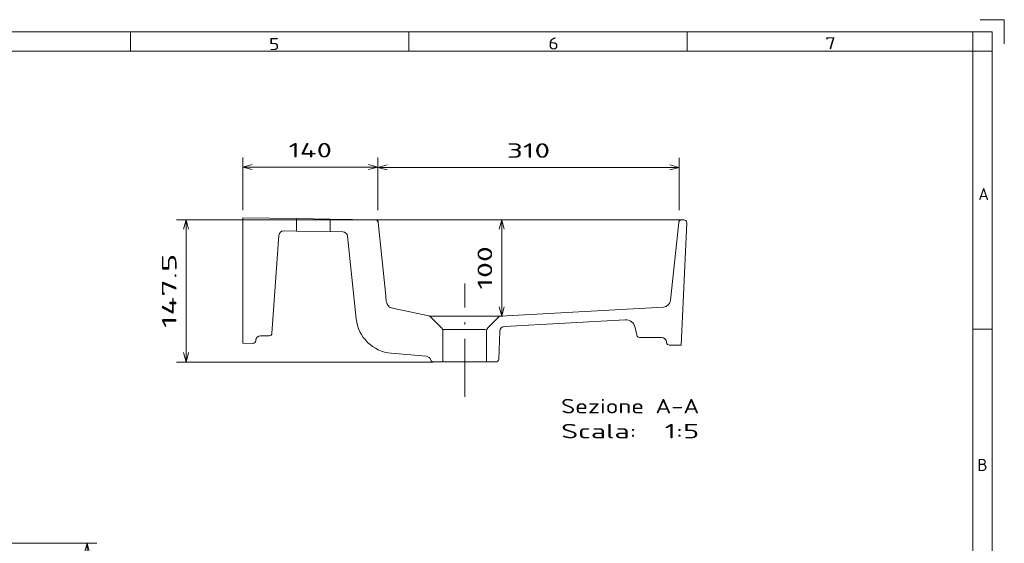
# Model space of a CAD drawing. Extents: x 0 to 420, y 0 to 297.
# Tile 8 of 8: x 216 to 420, y 188 to 297. Entities that reach past the tile are written whole.
import ezdxf
from ezdxf.enums import TextEntityAlignment as Align

# ---------------------------------------------------------------- set-up
doc = ezdxf.new("R2010")
doc.units = 0
doc.linetypes.add('DASHDOT', pattern=[18.5, 12, -3, 0.5, -3])
doc.layers.get('0').update_dxf_attribs({"lineweight": 13})
doc.layers.add('10', color=7, linetype='Continuous', lineweight=13)
doc.styles.get("Standard").update_dxf_attribs({"font": 'isocp.shx'})
doc.dimstyles.get("Standard").update_dxf_attribs({"dimtxt": 2.5, "dimasz": 2.5, "dimexe": 1.25, "dimexo": 0.625, "dimtad": 1, "dimcen": 2.5, "dimadec": 0, "dimazin": 0, "dimtfac": 1, "dimtmove": 0, "dimatfit": 0, "dimfxl": 0, "dimarcsym": 0})

# ---------------------------------------------------------------- blocks, each defined once
blk = doc.blocks.new('*D')
at = {"color": 7, "lineweight": 5, "ltscale": 0.273251}
blk.add_line((262.15, 257.49), (262.15, 268.42), dxfattribs=at)
at = {"color": 7, "lineweight": 5, "ltscale": 0.273063}
blk.add_line((290.15, 257.5), (290.15, 268.42), dxfattribs=at)
at = {"color": 7, "lineweight": 5, "ltscale": 0.271274}
blk.add_line((290.15, 257.5), (290.15, 268.35), dxfattribs=at)
at = {"color": 7, "lineweight": 5, "ltscale": 0.271459}
blk.add_line((352.59, 257.49), (352.59, 268.35), dxfattribs=at)
at = {"color": 7, "lineweight": 5, "ltscale": 0.111539}
blk.add_line((97, 261.34), (97, 265.8), dxfattribs=at)
at = {"color": 7, "lineweight": 5, "ltscale": 0.062727}
blk.add_line((153, 263.29), (153, 265.8), dxfattribs=at)
at = {"color": 7, "lineweight": 5}
for p, q in [((290.15, 266.42), (262.15, 266.42)), ((352.59, 266.35), (290.15, 266.35)), ((153, 263.8), (97, 263.8)), ((69.17, 260.1), (69.17, 238.1)), ((351.56, 255.49), (248.42, 255.49)), ((250.42, 225.99), (250.42, 255.49)), ((212.38, 255.1), (20.89, 255.1)), ((22.89, 255.1), (22.89, 229.1)), ((90.39, 243.1), (67.17, 243.1)), ((161, 234.64), (140.66, 234.64)), ((301.64, 225.99), (248.42, 225.99)), ((22.08, 96.41), (22.08, 188.38)), ((127, 188.38), (231.89, 188.38)), ((229.89, 142.38), (229.89, 188.38)), ((35.02, 186.38), (35.02, 73.48)), ((214.97, 186.38), (214.97, 73.48)), ((109.46, 180.84), (128.18, 172.31)), ((106.71, 151.26), (129.06, 140.4)), ((132.86, 142.38), (231.89, 142.38)), ((35.02, 75.48), (214.97, 75.48))]:
    blk.add_line(p, q, dxfattribs=at)
at = {"color": 7, "lineweight": 5, "ltscale": 0.499265}
blk.add_line((315.84, 235.53), (315.84, 255.5), dxfattribs=at)
at = {"color": 7, "lineweight": 5, "ltscale": 0.413614}
blk.add_line((166.65, 252.64), (166.65, 236.1), dxfattribs=at)
at = {"color": 7, "lineweight": 5, "ltscale": 0.316387}
for p, q in [((156, 245.1), (168.65, 245.1)), ((156, 241.1), (168.65, 241.1))]:
    blk.add_line(p, q, dxfattribs=at)
at = {"color": 7, "lineweight": 5, "ltscale": 0.211513}
for p, q in [((150, 241.1), (150, 232.64)), ((156, 241.1), (156, 232.64))]:
    blk.add_line(p, q, dxfattribs=at)
at = {"color": 7, "lineweight": 5, "ltscale": 0.33168}
blk.add_line((34.16, 229.1), (20.89, 229.1), dxfattribs=at)
at = {"color": 7, "lineweight": 5, "ltscale": 0.323602}
blk.add_line((33.02, 188.38), (20.08, 188.38), dxfattribs=at)
at = {"color": 7, "lineweight": 5, "ltscale": 0.499832}
blk.add_line((127, 188.38), (146.99, 188.38), dxfattribs=at)
at = {"color": 7, "lineweight": 5, "ltscale": 0.365396}
blk.add_line((144.99, 173.76), (144.99, 188.38), dxfattribs=at)
at = {"color": 7, "lineweight": 5, "ltscale": 0.386082}
blk.add_line((131.55, 173.76), (146.99, 173.76), dxfattribs=at)
at = {"color": 7, "lineweight": 5, "ltscale": 0.19068}
blk.add_line((27.71, 96.41), (20.08, 96.41), dxfattribs=at)
at = {"color": 7, "lineweight": 5}
for points in [[(264.08, 266.94), (262.15, 266.42), (264.08, 265.91)], [(288.22, 265.91), (290.15, 266.42), (288.22, 266.94)], [(292.08, 266.87), (290.15, 266.35), (292.08, 265.83)], [(350.66, 265.83), (352.59, 266.35), (350.66, 266.87)], [(98.93, 264.32), (97, 263.8), (98.93, 263.28)], [(151.07, 263.28), (153, 263.8), (151.07, 264.32)], [(68.66, 257.03), (69.17, 255.1), (69.69, 257.03)], [(250.93, 253.56), (250.42, 255.49), (249.9, 253.56)], [(316.36, 253.57), (315.84, 255.5), (315.32, 253.57)], [(23.41, 253.17), (22.89, 255.1), (22.37, 253.17)], [(166.13, 247.03), (166.65, 245.1), (167.17, 247.03)], [(69.69, 241.16), (69.17, 243.1), (68.66, 241.16)], [(167.17, 239.16), (166.65, 241.1), (166.13, 239.16)], [(315.32, 237.46), (315.84, 235.53), (316.36, 237.46)], [(148.07, 234.12), (150, 234.64), (148.07, 235.15)], [(157.93, 235.15), (156, 234.64), (157.93, 234.12)], [(22.37, 231.03), (22.89, 229.1), (23.41, 231.03)], [(249.9, 227.93), (250.42, 225.99), (250.93, 227.93)], [(22.6, 186.44), (22.08, 188.38), (21.56, 186.44)], [(145.51, 186.44), (144.99, 188.38), (144.47, 186.44)], [(230.41, 186.44), (229.89, 188.38), (229.37, 186.44)], [(144.47, 175.69), (144.99, 173.76), (145.51, 175.69)], [(123.78, 174.88), (121.81, 175.21), (123.36, 173.94)], [(126.21, 172.64), (128.18, 172.31), (126.64, 173.58)], [(122.9, 143.97), (120.94, 144.35), (122.45, 143.04)], [(229.37, 144.31), (229.89, 142.38), (230.41, 144.31)], [(127.09, 140.78), (129.06, 140.4), (127.54, 141.71)], [(21.56, 98.34), (22.08, 96.41), (22.6, 98.34)], [(36.96, 75.99), (35.02, 75.48), (36.96, 74.96)], [(213.04, 74.96), (214.97, 75.48), (213.04, 75.99)]]:
    blk.add_lwpolyline(points, dxfattribs=at)
for s, rotation, p, p2 in [('140', 360, (271.65, 268.42), (280.65, 268.42)), ('310', 360, (316.87, 268.35), (325.87, 268.35)), ('280', 360, (120.49, 265.8), (129.5, 265.8)), ('60', 450, (67.17, 246.19), (67.17, 252)), ('20', 450, (164.65, 246.84), (164.65, 252.64)), ('100', 90, (313.84, 241.01), (313.84, 250.02)), ('147.5', 90, (248.42, 233.04), (248.42, 248.45)), ('130', 450, (20.89, 237.6), (20.89, 246.6)), ('30', 360, (140.66, 236.64), (146.47, 236.64)), ('%%c', 335.4999, (110.29, 182.66), (113.02, 181.41)), ('70', 90, (142.99, 178.17), (142.99, 183.97)), ('35', 335.4999, (113.93, 181), (119.21, 178.59)), ('230', 90, (227.89, 160.87), (227.89, 169.88)), ('%%c', 334.0951, (107.58, 153.06), (110.28, 151.75)), ('45', 334.0951, (111.18, 151.31), (116.4, 148.77)), ('460', 90, (20.08, 137.89), (20.08, 146.89))]:
    blk.add_text(s, height=3, rotation=rotation, dxfattribs=at).set_placement(p, p2, align=Align.FIT)
blk.add_text('900', height=3, dxfattribs=at).set_placement((120.49, 77.48), (129.5, 77.48), align=Align.FIT)
blk = doc.blocks.new('BLOCK22')
at = {"layer": '10', "color": 7, "lineweight": 5}
blk.add_text('5', height=2.5, dxfattribs=at).set_placement((267.59, 290.69), (269.76, 290.69), align=Align.FIT)
blk = doc.blocks.new('BLOCK23')
at = {"layer": '10', "color": 7, "lineweight": 5}
blk.add_text('6', height=2.5, dxfattribs=at).set_placement((325.49, 290.82), (327.66, 290.82), align=Align.FIT)
blk = doc.blocks.new('BLOCK24')
at = {"layer": '10', "color": 7, "lineweight": 5}
blk.add_text('7', height=2.5, dxfattribs=at).set_placement((382.89, 290.87), (385.06, 290.87), align=Align.FIT)
blk = doc.blocks.new('BLOCK32')
at = {"layer": '10', "color": 7, "lineweight": 5}
blk.add_text('B', height=2.5, rotation=0, dxfattribs=at).set_placement((414.38, 203.39), (416.55, 203.39), align=Align.FIT)
blk = doc.blocks.new('BLOCK33')
at = {"layer": '10', "color": 7, "lineweight": 5}
blk.add_text('A', height=2.5, rotation=0, dxfattribs=at).set_placement((414.63, 259.59), (416.8, 259.59), align=Align.FIT)
blk = doc.blocks.new('BLOCK58')
at = {"color": 7, "lineweight": 5}
for s, p, p2 in [('Scala:', (-226.7, -330), (-226.7, -408.1)), ('Sezione A-A', (-200.8, -330), (-200.8, -473.1)), ('  1:5', (-226.7, -408.1), (-226.7, -473.1))]:
    blk.add_text(s, height=15, rotation=270, dxfattribs=at).set_placement(p, p2, align=Align.FIT)
blk = doc.blocks.new('BLOCK59')
at = {"color": 7, "lineweight": 5, "ltscale": 0.258855}
blk.add_line((-128, 0), (-128.2, -10.4), dxfattribs=at)
at = {"color": 7, "lineweight": 5}
for p, q in [((-128, 0), (2, 0)), ((2, 0), (1.2, -55.6)), ((-16.3, -37.4), (-117.6, -30.3)), ((0.7, -90.6), (0, -137.3)), ((-17, -108.6), (-102.8, -117.6)), ((-78.8, -148.3), (-2.6, -140.3)), ((-138.4, -153.9), (-141.6, -190.4)), ((-91.8, -155.2), (-99.8, -193)), ((-147.5, -207.4), (-114.8, -207.4)), ((-147.5, -252.6), (-114.8, -252.6)), ((-115.5, -266.5), (-144.6, -265.3)), ((-110.7, -271.3), (-103.7, -396.3)), ((-99.9, -267.2), (-90.5, -435.9)), ((-122, -411.3), (-122, -434.2)), ((-83.4, -443.4), (-2.7, -451.9)), ((-130, -454.5), (-3.1, -460.1))]:
    blk.add_line(p, q, dxfattribs=at)
at = {"color": 7, "lineweight": 5, "ltscale": 0.014622}
blk.add_line((-124.8, -13.4), (-125.4, -13.4), dxfattribs=at)
at = {"color": 7, "lineweight": 5, "ltscale": 0.219741}
blk.add_line((-120.3, -18.5), (-120.4, -27.3), dxfattribs=at)
at = {"color": 7, "lineweight": 5, "ltscale": 0.328043}
for p, q in [((-11.6, -42.5), (-11.8, -55.6)), ((-12.3, -90.6), (-12.5, -103.7))]:
    blk.add_line(p, q, dxfattribs=at)
at = {"color": 7, "lineweight": 5, "ltscale": 0.325033}
for p, q in [((-11.8, -55.6), (1.2, -55.6)), ((-12.3, -90.6), (0.7, -90.6))]:
    blk.add_line(p, q, dxfattribs=at)
at = {"color": 7, "lineweight": 5, "ltscale": 0.242893}
for p, q in [((-147.5, -197.7), (-147.5, -207.4)), ((-147.5, -252.6), (-147.5, -262.3))]:
    blk.add_line(p, q, dxfattribs=at)
at = {"color": 7, "lineweight": 5, "ltscale": 0.425344}
blk.add_line((-112.7, -206.6), (-100.6, -194.5), dxfattribs=at)
at = {"color": 7, "lineweight": 5, "ltscale": 0.41892}
blk.add_line((-112.7, -253.4), (-100.8, -265.3), dxfattribs=at)
at = {"color": 7, "lineweight": 5, "ltscale": 0.203948}
blk.add_line((-111.6, -406.6), (-119.6, -408.3), dxfattribs=at)
at = {"color": 7, "lineweight": 5, "ltscale": 0.306277}
blk.add_line((-130, -442.3), (-130, -454.5), dxfattribs=at)
at = {"color": 7, "lineweight": 5, "ltscale": 0.017498}
blk.add_line((-126.6, -439.2), (-127.3, -439.3), dxfattribs=at)
at = {"color": 7, "lineweight": 5, "ltscale": 0.054124}
blk.add_line((0, -454.9), (0, -457.1), dxfattribs=at)
at = {"color": 7, "lineweight": 5}
for centre, radius, start, end in [((-125.2, -10.4), 3, 179.1816, 265), ((-125.3, -18.4), 5, 359.1816, 85), ((-117.4, -27.3), 3, 179.1816, 266), ((-16.6, -42.4), 5, 359.1816, 86), ((-17.5, -103.6), 5, 276, 359.1816), ((-98.6, -157.4), 40, 96, 175), ((-3, -137.3), 3, 276, 359.1816), ((-146.6, -190), 5, 285.1802, 355.0002), ((-102.7, -192.4), 3, 315.0002, 347.9999), ((-144.5, -197.7), 3, 105.1803, 180), ((-114.8, -204.4), 3, 269.9998, 315), ((-114.8, -255.6), 3, 45, 90.0003), ((-144.5, -262.3), 3, 180, 267.5), ((-102.9, -267.4), 3, 3.2001, 44.9998), ((-115.7, -271.5), 5, 3.2, 87.5), ((-113.7, -396.8), 10, 282, 3.2), ((-119, -411.3), 3, 102, 180), ((-127, -434.2), 5, 275, 360), ((-82.5, -435.5), 8, 183.2, 264), ((-127, -442.3), 3, 95, 180), ((-3, -457.1), 3, 267.5, 360), ((-3, -454.9), 3, 360, 83.6219)]:
    blk.add_arc(centre, radius, start, end, dxfattribs=at)
for centre, major_axis, ratio, start_param, end_param in [((6869.5, -5384.8), (6959.9, -5232.7), 0.028661, 3.135105, 3.154919), ((8871.1, -6878.1), (8961.5, -6726), 0.025255, 3.106346, 3.123816)]:
    blk.add_ellipse(centre, major_axis=major_axis, ratio=ratio, start_param=start_param, end_param=end_param, dxfattribs=at)
blk.add_open_spline([(-86, -149.1), (-86.1, -149.2), (-86.2, -149.2), (-86.4, -149.3), (-87.1, -149.5), (-87.8, -149.9), (-88.3, -150.2), (-88.8, -150.5), (-89.3, -150.9)], degree=5, knots=[8.37891, 8.37891, 8.37891, 8.37891, 8.37891, 8.37891, 9.231212, 9.231212, 9.231212, 13.184817, 13.184817, 13.184817, 13.184817, 13.184817, 13.184817], dxfattribs=at)

msp = doc.modelspace()

# ---------------------------------------------------------------- linework, layer by layer
at = {"color": 7, "lineweight": 5, "ltscale": 0.175018}
for p, q in [((273.2671, 255.7352), (280.2671, 255.6352)), ((273.2671, 253.1349), (280.2671, 253.0349))]:
    msp.add_line(p, q, dxfattribs=at)
at = {"color": 7, "lineweight": 5}
msp.add_line((289.6188, 255.5016), (353.5645, 255.494), dxfattribs=at)
at = {"color": 7, "lineweight": 5, "ltscale": 0.013503}
msp.add_line((290.207, 254.9644), (290.1505, 255.5015), dxfattribs=at)
at = {"color": 7, "lineweight": 5, "ltscale": 0.013509}
msp.add_line((352.5348, 254.9567), (352.5913, 255.4941), dxfattribs=at)
at = {"color": 7, "linetype": 'DASHDOT', "lineweight": 5}
msp.add_line((308.1513, 218.7849), (308.1513, 242.2538), dxfattribs=at)
at = {"color": 7, "lineweight": 5, "ltscale": 0.381889}
msp.add_line((300.7574, 235.531), (316.033, 235.531), dxfattribs=at)
at = {"color": 7, "lineweight": 5, "ltscale": 0.219725}
msp.add_line((303.6835, 232.7418), (312.4725, 232.7418), dxfattribs=at)
at = {"color": 7, "lineweight": 5, "ltscale": 0.225625}
msp.add_line((303.6388, 225.994), (312.6638, 225.994), dxfattribs=at)
at = {"layer": '10', "color": 7, "lineweight": 5, "ltscale": 0.125}
for p, q in [((420, 297), (415, 297)), ((420, 292), (420, 297))]:
    msp.add_line(p, q, dxfattribs=at)
at = {"layer": '10', "color": 7, "lineweight": 5}
for p, q in [((2.5, 294.5), (417.5, 294.5)), ((417.5, 294.5), (417.5, 2.5)), ((6.5, 290.5), (413.5, 290.5)), ((413.5, 290.5), (413.5, 2.5)), ((413.5, 290.5), (413.5, 6.5))]:
    msp.add_line(p, q, dxfattribs=at)
at = {"layer": '10', "color": 7, "lineweight": 5, "ltscale": 0.1}
for p, q in [((238.8571, 290.5), (238.8571, 294.5)), ((296.5714, 290.5), (296.5714, 294.5)), ((354.2857, 290.5), (354.2857, 294.5)), ((413.5, 290.5), (413.5, 294.5)), ((413.5, 290.5), (417.5, 290.5)), ((413.5, 232.8), (417.5, 232.8))]:
    msp.add_line(p, q, dxfattribs=at)

# ---------------------------------------------------------------- block references
at = {"lineweight": 0, "xscale": 0.2, "yscale": 0.2, "zscale": 0.2, "rotation": 90.0000000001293}
for name in ['BLOCK59', 'BLOCK58']:
    msp.add_blockref(name, (262.1513, 255.494), dxfattribs=at)
at = {"layer": '10', "lineweight": 0}
for name in ['BLOCK22', 'BLOCK23', 'BLOCK24', 'BLOCK33', 'BLOCK32']:
    msp.add_blockref(name, (0, 0), dxfattribs=at)

# ---------------------------------------------------------------- dimensions: what is measured, and where the dimension line sits
at = {"color": 0, "lineweight": 0}
for base, p1, p2, angle, text, middle in [((144.9902, 188.3753), (129.5469, 173.7595), (124.9969, 188.3753), 89.999523, '70', (144.9902, 181.0674)), ((352.5913, 266.3525), (290.1505, 255.5015), (352.5913, 255.4941), 359.998092, '310', (321.3709, 266.3525))]:
    dim = msp.add_linear_dim(base=base, p1=p1, p2=p2, angle=angle, text=text, dimstyle='Standard', override={"dimlfac": 5}, dxfattribs=at)
    dim.commit()
    dim.dimension.update_dxf_attribs({"geometry": '*D', "text_midpoint": middle, "dimtype": 160})
for p1, p2, middle in [((128.1818, 172.308), (121.812, 175.2109), (113.9246, 178.8054)), ((129.056, 140.4039), (120.9378, 144.3467), (111.1151, 149.1174))]:
    dim = msp.add_diameter_dim_2p(p1=p1, p2=p2, dimstyle='Standard', override={"dimlfac": 5}, dxfattribs=at)
    dim.commit()
    dim.dimension.update_dxf_attribs({"geometry": '*D', "text_midpoint": middle, "dimtype": 163})
for base, p1, p2, angle, middle, dimtype in [((35.02342, 75.47713), (214.97036, 188.3753), (35.02342, 188.3753), 179.999046, (124.99689, 75.47713), 160), ((22.0793, 188.3753), (29.7066, 96.4067), (35.0234, 188.3753), 89.999523, (22.0793, 142.391), 160), ((229.8882, 142.3753), (124.9969, 188.3753), (130.8631, 142.3753), 269.998569, (229.8882, 165.3753), 160), ((315.8391, 235.531), (289.6188, 255.5016), (316.033, 235.531), 269.998569, (315.8391, 245.5163), 160), ((250.4162, 255.494), (303.6388, 225.994), (353.5645, 255.494), 89.999523, (250.4162, 240.744), 160), ((290.1505, 266.424), (262.1513, 255.494), (290.1505, 255.5015), 359.998092, (276.1509, 266.424), 160), ((22.8894, 255.1018), (36.1566, 229.0965), (214.3795, 255.1018), 89.997615, (22.8894, 242.0991), 160), ((152.9969, 263.8009), (96.9969, 259.3394), (152.9969, 261.2919), 359.998092, (124.9969, 263.8009), 160), ((69.1737, 255.0961), (92.3932, 243.0965), (35.3453, 255.0961), 89.997615, (69.1737, 249.0963), 160), ((166.6524, 241.0965), (153.9969, 245.0965), (153.9969, 241.0965), 269.998569, (166.6524, 249.7387), 160), ((149.9969, 234.636), (155.9969, 243.0965), (149.9969, 243.0965), 180, (143.567, 234.636), 161)]:
    dim = msp.add_linear_dim(base=base, p1=p1, p2=p2, angle=angle, dimstyle='Standard', override={"dimlfac": 5}, dxfattribs=at)
    dim.commit()
    dim.dimension.update_dxf_attribs({"geometry": '*D', "text_midpoint": middle, "dimtype": dimtype})

doc.saveas('drawing.dxf')
